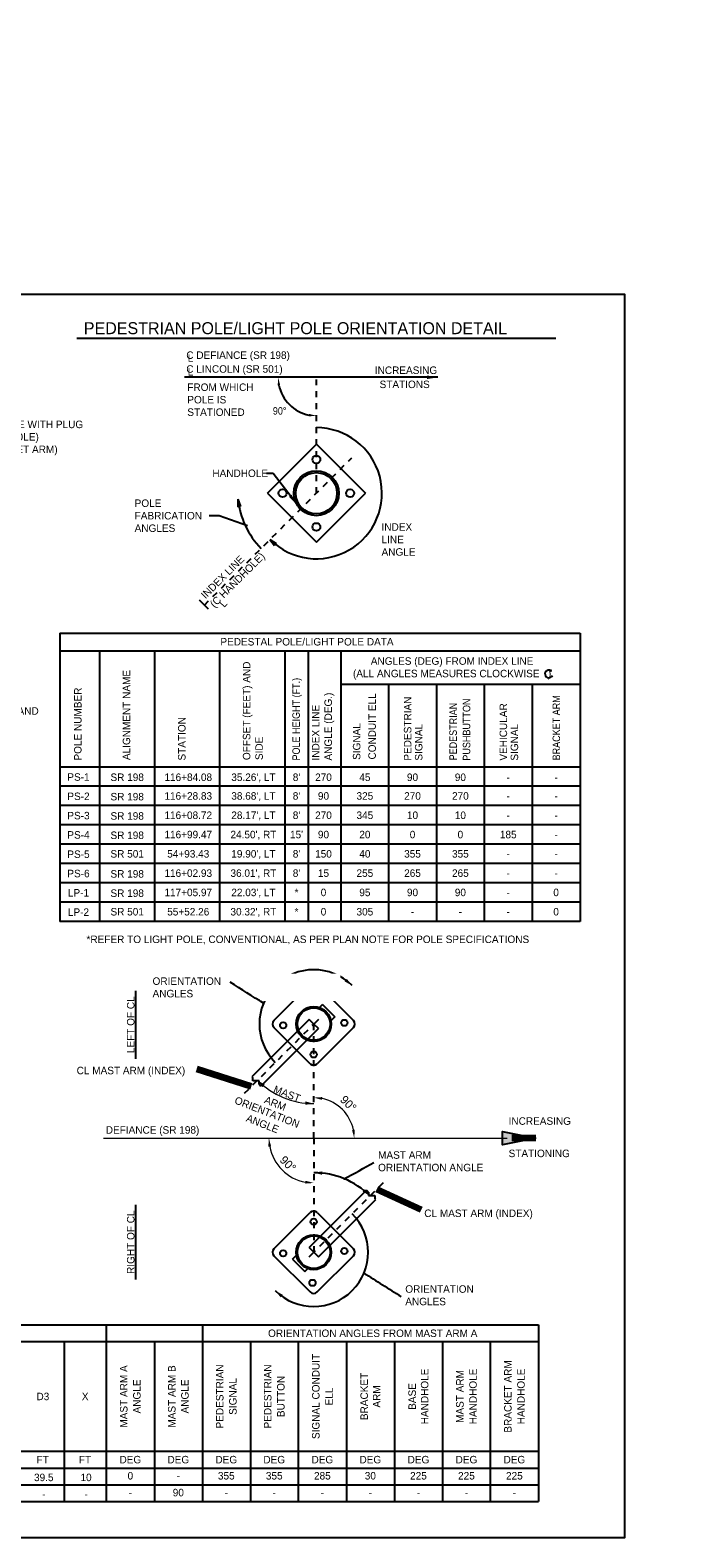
# Model space of a CAD drawing. Header units: feet. Extents: x -492 to 1495683, y -198 to 337262.
# Tile 17 of 32: x 84 to 95, y -138 to -113. Entities that reach past the tile are written whole.
import ezdxf
from ezdxf import colors
from ezdxf.entities.mleader import LeaderData, LeaderLine
from ezdxf.enums import TextEntityAlignment as Align
from ezdxf.math import Vec2, Vec3

# ---------------------------------------------------------------- set-up
doc = ezdxf.new("R2010")
doc.units = ezdxf.units.FT
doc.header["$MEASUREMENT"] = 0
doc.linetypes.add('DGN Style 4', pattern=[0.027369, 0.013684, -0.006842, 0, -0.006842])
doc.layers.add('COLUMNS', color=6, linetype='Continuous', plot=False)
for name, color, linetype in [('SH_Data', 7, 'Continuous'), ('SH_Text', 9, 'Continuous'), ('ST_Details', 4, 'Continuous'), ('TEXT-DED', 10, 'Continuous')]:
    doc.layers.add(name, color=color, linetype=linetype)
doc.styles.add('Slanted-Normal', font='font31.shx', dxfattribs={"height": 0.14})
doc.styles.add('Slanted-Normal LS 0.50', font='ISO_FONTRIGHT.shx', dxfattribs={"height": 0.14})
doc.styles.add('Slanted-Normal LS 0.50_0', font='ISO_FONTRIGHT.shx')
doc.styles.get("Standard").update_dxf_attribs({"font": 'font31.shx'})
doc.styles.add('Style-ISO_FONTRIGHT', font='ISO_FONTRIGHT.shx')
doc.dimstyles.new('COEC', dxfattribs={"dimscale": 13.9, "dimtxt": 0.18, "dimasz": 0.18, "dimexe": 0.18, "dimexo": 0.0625, "dimgap": 0.09, "dimtad": 1, "dimzin": 0, "dimdsep": 46, "dimtxsty": 'Standard', "dimcen": 0.09, "dimclrd": 256, "dimclre": 256, "dimclrt": 256, "dimaunit": 1, "dimadec": 4, "dimazin": 0, "dimtfac": 1, "dimtofl": 0, "dimtmove": 0, "dimatfit": 3, "dimfxl": 1, "dimtolj": 1, "dimtzin": 0, "dimlwd": -1, "dimlwe": -1, "dimarcsym": 0})
doc.dimstyles.new('Dec Slant 0', dxfattribs={"dimtxt": 0.2, "dimasz": 0.2, "dimexe": 0.1, "dimexo": 0.1, "dimgap": 0.1, "dimtad": 1, "dimdec": 0, "dimzin": 3, "dimdsep": 46, "dimtxsty": 'Slanted-Normal LS 0.50', "dimcen": 0.09, "dimclrd": 97, "dimclre": 97, "dimclrt": 7, "dimadec": 0, "dimazin": 3, "dimtfac": 1, "dimtdec": 0, "dimtofl": 0, "dimtmove": 1, "dimatfit": 1, "dimfxl": 1, "dimtzin": 3, "dimlwd": 0, "dimlwe": 0, "dimarcsym": 0})
doc.dimstyles.new('Dec-0  Slanted', dxfattribs={"dimtxt": 0.14, "dimasz": 0.14, "dimexe": 0.07, "dimexo": 0.07, "dimgap": 0.07, "dimtad": 1, "dimdec": 0, "dimzin": 3, "dimdsep": 46, "dimtxsty": 'Slanted-Normal', "dimblk": 'Dim1', "dimcen": 0, "dimclrd": 95, "dimclre": 95, "dimclrt": 7, "dimaunit": 1, "dimadec": 5, "dimazin": 3, "dimtfac": 1, "dimtdec": 0, "dimtmove": 1, "dimatfit": 0, "dimldrblk": 'Dim1', "dimfxl": 1, "dimtolj": 1, "dimtzin": 0, "dimlwd": -1, "dimlwe": -1, "dimarcsym": 0})
doc.dimstyles.get("Standard").update_dxf_attribs({"dimtxt": 0.18, "dimasz": 0.18, "dimexe": 0.18, "dimexo": 0.0625, "dimgap": 0.09, "dimtad": 0, "dimtih": 1, "dimtoh": 1, "dimdec": 4, "dimzin": 0, "dimdsep": 46, "dimtxsty": 'Standard', "dimcen": 0.09, "dimadec": 0, "dimazin": 0, "dimtfac": 1, "dimtdec": 4, "dimtofl": 0, "dimtmove": 0, "dimatfit": 3, "dimfxl": 1, "dimtolj": 1, "dimtzin": 0, "dimarcsym": 0})

# ---------------------------------------------------------------- blocks, each defined once
blk = doc.blocks.new('*D1099')
at = {"layer": 'Defpoints', "color": 0, "transparency": 16777216}
for p in [(87.614, -118.712), (88.795, -118.712), (90.277, -118.712), (88.476, -119.263), (88.795, -121.588)]:
    blk.add_point(p, dxfattribs=at)
at = {"layer": 'TEXT-DED', "color": 0, "lineweight": -2, "transparency": 16777216}
blk.add_arc((88.795, -118.712), 0.636, 191.2725, 258.7275, dxfattribs=at)
at = {"layer": 'TEXT-DED', "color": 0, "transparency": 16777216}
for points in [[(88.15, -118.839), (88.191, -118.834), (88.158, -118.712)], [(88.672, -119.315), (88.668, -119.357), (88.795, -119.348)]]:
    blk.add_solid(points, dxfattribs=at)
blk = doc.blocks.new('Dim1')
h = blk.add_hatch(color=4)
h.dxf.hatch_style = 1
h.paths.add_polyline_path([(0, 0), (-1, -0.2), (-1, 0.2)])
at = {"color": 4}
blk.add_lwpolyline([(0, 0), (-1, -0.2), (-1, 0.2), (0, 0)], dxfattribs=at)
blk = doc.blocks.new('TerminatorDot')
at = {"color": 0, "linetype": 'ByBlock', "lineweight": -2}
blk.add_line((0, 0), (-1, 0), dxfattribs=at)
at = {"color": 0, "linetype": 'ByBlock', "lineweight": -2, "const_width": 0.5}
blk.add_lwpolyline([(-0.0625, 0, 1), (0.0625, 0, 1)], format="xyb", close=True, dxfattribs=at)
blk = doc.blocks.new('*D1100')
at = {"layer": 'Defpoints', "color": 0, "transparency": 16777216}
for p in [(88.751, -129.496), (89.337, -131.062), (88.751, -131.4), (91.977, -131.4)]:
    blk.add_point(p, dxfattribs=at)
at = {"layer": 'TEXT-DED', "color": 97, "lineweight": 0, "transparency": 16777216}
blk.add_arc((88.751, -131.4), 0.676, 11.8836, 78.1164, dxfattribs=at)
at = {"layer": 'TEXT-DED', "color": 97, "transparency": 16777216}
for points in [[(88.888, -130.761), (88.893, -130.715), (88.751, -130.724)], [(89.436, -131.258), (89.39, -131.263), (89.427, -131.4)]]:
    blk.add_solid(points, dxfattribs=at)
at = {"layer": 'TEXT-DED', "transparency": 16777216, "insert": (89.328, -130.823), "char_height": 0.14, "attachment_point": 5, "rotation": 315, "style": 'Slanted-Normal'}
blk.add_mtext('90°', dxfattribs=at)
blk = doc.blocks.new('*D1101')
at = {"layer": 'Defpoints', "color": 0, "transparency": 16777216}
for p in [(85.245, -131.4), (88.751, -131.4), (88.104, -131.774), (88.751, -133.303)]:
    blk.add_point(p, dxfattribs=at)
at = {"layer": 'TEXT-DED', "color": 97, "lineweight": 0, "transparency": 16777216}
blk.add_arc((88.751, -131.4), 0.748, 190.7423, 259.2577, dxfattribs=at)
at = {"layer": 'TEXT-DED', "color": 97, "transparency": 16777216}
for points in [[(87.993, -131.541), (88.04, -131.537), (88.003, -131.4)], [(88.614, -132.111), (88.61, -132.158), (88.751, -132.148)]]:
    blk.add_solid(points, dxfattribs=at)
at = {"layer": 'TEXT-DED', "transparency": 16777216, "insert": (88.321, -131.83), "char_height": 0.14, "attachment_point": 5, "rotation": 315, "style": 'Slanted-Normal'}
blk.add_mtext('90°', dxfattribs=at)

msp = doc.modelspace()

# ---------------------------------------------------------------- hatches: boundary and pattern name
at = {"layer": 'SH_Text', "linetype": 'Continuous', "lineweight": 0}
h = msp.add_hatch(color=1, dxfattribs=at)
edge = h.paths.add_edge_path()
edge.add_arc((89.25913, -132.07707), 0.02083, 0, 360)
at = {"layer": 'ST_Details'}
h = msp.add_hatch(dxfattribs=at)
h.set_pattern_fill('ANSI31', color=256, scale=0.05, angle=290)
h.set_pattern_definition([(335, (97.9456724, -95.973252), (0.0026413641, 0.0056644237), [])])
h.paths.add_polyline_path([(88.52941, -120.90454), (88.55151, -120.88244, -0.07392846), (88.49131, -120.80122), (88.4683, -120.82422, 0.06758582)])
h.paths.add_polyline_path([(88.60972, -120.96564), (88.63273, -120.94264, -0.07392846), (88.55151, -120.88244), (88.52941, -120.90454, 0.06758582)])
at = {"layer": 'TEXT-DED'}
h = msp.add_hatch(color=256, dxfattribs=at)
edge = h.paths.add_edge_path()
edge.add_arc((87.91372, -129.14911), 0.02083, 0, 360)
h = msp.add_hatch(color=256, dxfattribs=at)
edge = h.paths.add_edge_path()
edge.add_arc((89.58862, -133.65034), 0.02083, 0, 360)

# ---------------------------------------------------------------- linework, layer by layer
at = {"layer": 'SH_Data', "linetype": 'DGN Style 4'}
for p, q in [((88.79457, -120.63937), (88.79457, -118.70507)), ((86.9276, -122.50634), (89.38582, -120.04813)), ((87.59563, -130.6516), (88.75117, -129.49598)), ((88.82774, -129.4194), (88.75117, -129.49598)), ((88.75117, -131.39972), (88.75117, -129.49598)), ((88.75117, -131.39972), (88.75117, -133.30347)), ((89.90671, -132.14785), (88.75117, -133.30347)), ((88.6746, -133.38005), (88.75117, -133.30347))]:
    msp.add_line(p, q, dxfattribs=at)
at = {"layer": 'SH_Data', "color": 3}
for p, q in [((84.51681, -122.97313), (93.19271, -122.97313)), ((84.51681, -122.97313), (84.51681, -127.78337)), ((93.19271, -122.97313), (93.19271, -127.78337)), ((84.51681, -123.271), (93.19271, -123.271)), ((85.17735, -123.271), (85.17735, -127.78337)), ((86.09399, -123.271), (86.09399, -127.78337)), ((87.18109, -123.271), (87.18109, -127.78337)), ((88.2682, -123.271), (88.2682, -127.78337)), ((88.65973, -123.271), (88.65973, -127.78337)), ((89.20125, -123.271), (89.20125, -127.78337)), ((89.20125, -123.82733), (93.19271, -123.82733)), ((89.99955, -123.82733), (89.99955, -127.78337)), ((90.79785, -123.82733), (90.79785, -127.78337)), ((91.59615, -123.82733), (91.59615, -127.78337)), ((92.39445, -123.82733), (92.39445, -127.78337)), ((84.51681, -125.20731), (93.19271, -125.20731))]:
    msp.add_line(p, q, dxfattribs=at)
at = {"layer": 'SH_Data', "color": 4, "linetype": 'Continuous', "lineweight": 0}
msp.add_line((85.24492, -131.39972), (91.97733, -131.39972), dxfattribs=at)
at = {"layer": 'SH_Data'}
for p, q in [((63.74504, -134.51572), (92.49909, -134.51572)), ((85.29086, -134.51572), (85.29086, -137.46396)), ((86.8936, -134.51572), (86.8936, -137.46396)), ((92.49909, -134.51572), (92.49909, -137.46396)), ((66.73548, -134.79572), (92.49909, -134.79572)), ((84.5855, -134.79572), (84.5855, -137.46396)), ((86.0936, -134.79572), (86.0936, -137.46396)), ((87.6936, -134.79572), (87.6936, -137.46396)), ((88.4936, -134.79572), (88.4936, -137.46396)), ((89.29635, -134.79572), (89.29635, -137.46396)), ((90.09635, -134.79572), (90.09635, -137.46396)), ((90.89635, -134.79572), (90.89635, -137.46396)), ((91.69635, -134.79572), (91.69635, -137.46396)), ((71.12887, -136.62396), (92.49909, -136.62396)), ((63.74504, -136.90396), (92.49909, -136.90396)), ((63.74504, -137.46396), (92.49909, -137.46396))]:
    msp.add_line(p, q, dxfattribs=at)
at = {"layer": 'SH_Data', "color": 3}
msp.add_lwpolyline([(93.19271, -127.78337), (87.88693, -127.78337), (84.51681, -127.78337)], dxfattribs=at)
at = {"layer": 'SH_Data', "color": 4, "linetype": 'Continuous', "lineweight": 0}
msp.add_solid([(92.45777, -131.39972), (91.89777, -131.28772), (91.89777, -131.51172)], dxfattribs=at)
at = {"layer": 'SH_Text', "color": 97, "linetype": 'Continuous', "lineweight": 0}
msp.add_arc((88.75117, -129.49598), 1.32744, 225.002191, 270, dxfattribs=at)
at = {"layer": 'ST_Details'}
for p, q in [((87.97698, -120.63937), (88.79457, -119.82178)), ((88.79457, -119.82178), (89.61217, -120.63937)), ((87.97698, -120.63937), (88.79457, -121.45696)), ((88.79457, -121.45696), (89.61217, -120.63937)), ((88.69225, -128.83298), (88.08817, -129.43706)), ((89.41417, -129.43706), (88.81009, -128.83298)), ((88.89855, -129.17196), (88.83205, -129.23846)), ((88.89855, -129.17196), (89.10475, -129.37814)), ((88.6746, -129.4194), (87.71696, -130.37703)), ((88.75117, -129.49598), (88.6746, -129.4194)), ((88.82774, -129.57255), (88.75117, -129.49598)), ((89.10475, -129.37814), (89.03825, -129.44464)), ((88.82774, -129.57255), (87.8701, -130.53019)), ((88.69225, -130.15889), (88.08817, -129.55489)), ((89.41417, -129.55489), (88.81009, -130.15889)), ((87.71696, -130.37703), (87.73444, -130.39452)), ((87.73444, -130.44468), (87.73444, -130.39452)), ((87.83907, -130.44468), (87.73444, -130.44468)), ((87.83907, -130.49916), (87.83907, -130.44468)), ((87.83907, -130.49916), (87.8701, -130.53019)), ((88.6746, -133.22689), (89.63223, -132.26926)), ((89.66326, -132.30029), (89.63223, -132.26926)), ((89.66326, -132.30029), (89.66326, -132.35477)), ((88.82774, -133.38005), (89.78538, -132.42241)), ((89.66326, -132.35477), (89.76789, -132.35477)), ((89.76789, -132.35477), (89.76789, -132.40493)), ((89.78538, -132.42241), (89.76789, -132.40493)), ((88.08817, -133.24455), (88.69225, -132.64056)), ((88.81009, -132.64056), (89.41417, -133.24455)), ((88.6746, -133.22689), (88.75117, -133.30347)), ((88.75117, -133.30347), (88.82774, -133.38005)), ((88.08817, -133.36239), (88.69225, -133.96647)), ((88.39759, -133.4213), (88.46409, -133.3548)), ((88.39759, -133.4213), (88.60379, -133.62749)), ((88.60379, -133.62749), (88.67029, -133.56099)), ((88.81009, -133.96647), (89.41417, -133.36239))]:
    msp.add_line(p, q, dxfattribs=at)
for centre, radius in [((88.79457, -120.07589), 0.06641), ((88.79457, -120.63937), 0.375), ((88.79457, -120.63937), 0.34375), ((88.2311, -120.63937), 0.06641), ((89.35805, -120.63937), 0.06641), ((88.79457, -121.20285), 0.06641), ((88.77136, -128.98597), 0.05208), ((88.75121, -129.49603), 0.29167), ((88.75121, -129.49603), 0.27175), ((88.24115, -129.51619), 0.05208), ((89.26127, -129.47576), 0.05208), ((88.75117, -130.0041), 0.05208), ((88.75117, -132.79535), 0.05208), ((88.75113, -133.30341), 0.29167), ((88.75113, -133.30341), 0.27175), ((88.24107, -133.32368), 0.05208), ((89.26119, -133.28326), 0.05208), ((88.73098, -133.81347), 0.05208)]:
    msp.add_circle(centre, radius, dxfattribs=at)
for centre, start, end in [((88.75121, -128.89188), 45, 135), ((88.14712, -129.49597), 135, 225), ((89.3553, -129.49597), 315, 45), ((88.75121, -130.10007), 225, 315), ((88.75113, -132.69938), 45, 135), ((88.14704, -133.30347), 135, 225), ((89.35522, -133.30347), 315, 45), ((88.75113, -133.90757), 225, 315)]:
    msp.add_arc(centre, 0.0833, start, end, dxfattribs=at)
at = {"layer": 'TEXT-DED'}
for p, q in [((84.80096, -118.05277), (92.78947, -118.05277)), ((87.48707, -120.74149), (87.48616, -120.86649)), ((87.48707, -120.74149), (87.52726, -120.85985)), ((87.52726, -120.85985), (87.48616, -120.86649)), ((88.02045, -121.41293), (88.09897, -121.51019)), ((88.02045, -121.41293), (88.12655, -121.47901)), ((88.12655, -121.47901), (88.09897, -121.51019)), ((86.99471, -122.57341), (86.84387, -122.42266)), ((63.74504, -137.18396), (92.49909, -137.18396))]:
    msp.add_line(p, q, dxfattribs=at)
for points in [[(87.64774, -121.18406), (87.17399, -121.01857), (87.00692, -121.01857)], [(93.19271, -125.52932), (87.88693, -125.52932), (84.51681, -125.52932)], [(93.19271, -125.85133), (87.88693, -125.85133), (84.51681, -125.85133)], [(93.19271, -126.17333), (87.88693, -126.17333), (84.51681, -126.17333)], [(93.19271, -126.49534), (87.88693, -126.49534), (84.51681, -126.49534)], [(93.19271, -126.81735), (87.88693, -126.81735), (84.51681, -126.81735)], [(93.19271, -127.13935), (87.88693, -127.13935), (84.51681, -127.13935)], [(93.19271, -127.46136), (87.88693, -127.46136), (84.51681, -127.46136)]]:
    msp.add_lwpolyline(points, dxfattribs=at)
at = {"layer": 'TEXT-DED', "const_width": 0.01}
msp.add_lwpolyline([(92.71259, -123.57628), (92.71949, -123.60941), (92.6905, -123.61217)], dxfattribs=at)
at = {"layer": 'TEXT-DED'}
for centre, radius, start, end in [((88.79457, -120.63937), 1.09375, 225, 90), ((88.8249, -120.60904), 1.34375, 185.67104, 225), ((92.67234, -123.65348), 0.06455, 43.067894, 337.333471), ((88.75117, -129.49598), 0.90644, 45.002191, 225.002191), ((88.75117, -133.30347), 1.32744, 45.002191, 90), ((88.75117, -133.30347), 0.90644, 225.002191, 45.002191)]:
    msp.add_arc(centre, radius, start, end, dxfattribs=at)
for points in [[(87.48616, -120.86649), (87.48707, -120.74149), (87.52726, -120.85985), (87.48616, -120.86649)], [(88.09897, -121.51019), (88.02045, -121.41293), (88.12655, -121.47901), (88.09897, -121.51019)], [(89.30396, -128.74268), (89.3921, -128.855), (89.26754, -128.78522)], [(88.61284, -130.78807), (88.75117, -130.82342), (88.60989, -130.84399)], [(89.60442, -132.25034), (89.68978, -132.36479), (89.56697, -132.29198)]]:
    msp.add_solid(points, dxfattribs=at)
at = {"layer": 'TEXT-DED', "extrusion": (0, 0, -1)}
for points in [[(-87.89792, -130.5491), (-87.81256, -130.43465), (-87.93537, -130.50747)], [(-88.8895, -132.01137), (-88.75117, -131.97603), (-88.89245, -131.95545)], [(-88.19838, -134.05677), (-88.11024, -133.94445), (-88.2348, -134.01423)]]:
    msp.add_solid(points, dxfattribs=at)

# ---------------------------------------------------------------- texts
at = {"layer": 'TEXT-DED', "style": 'Slanted-Normal'}
for s, height, p in [('PEDESTRIAN POLE/LIGHT POLE ORIENTATION DETAIL', 0.2, (84.91611, -117.98575)), ('C DEFIANCE (SR 198)', 0.125, (86.62552, -118.39825)), ('C LINCOLN (SR 501)', 0.125, (86.62552, -118.62932)), ('INCREASING', 0.125, (89.77018, -118.64954)), ('STATIONS', 0.125, (89.84969, -118.88534)), ('INCREASING', 0.125, (92.00155, -131.17722)), ('DEFIANCE (SR 198)', 0.125, (85.28221, -131.32552)), ('STATIONING', 0.125, (92.00155, -131.71685))]:
    msp.add_text(s, height=height, dxfattribs=at).set_placement(p)
at = {"layer": 'TEXT-DED', "style": 'Slanted-Normal', "width": 0.9}
msp.add_text('90%%D', height=0.125, dxfattribs=at).set_placement((88.06915, -119.32798))
at = {"layer": 'TEXT-DED', "style": 'Slanted-Normal'}
for s, p in [('SR 198', (85.63937, -125.37825)), ('116+84.08', (86.65795, -125.37825)), ("35.26', LT", (87.74505, -125.37825)), ("8'", (88.46396, -125.37825)), ('270', (88.91361, -125.37825)), ('45', (89.60406, -125.37825)), ('90', (90.3987, -125.37825)), ('90', (91.19701, -125.37825)), ('-', (91.99531, -125.37825)), ('-', (92.79357, -125.37825)), ('SR 198', (85.63937, -125.70239)), ('116+28.83', (86.65795, -125.69032)), ("38.68', LT", (87.74505, -125.69032)), ("8'", (88.46396, -125.69032)), ('90', (88.91361, -125.69032)), ('325', (89.60406, -125.69032)), ('270', (90.3987, -125.69032)), ('270', (91.19701, -125.69032)), ('-', (91.99531, -125.69032)), ('-', (92.79357, -125.69032)), ('SR 198', (85.63937, -126.0244)), ('116+08.72', (86.65795, -126.01233)), ("28.17', LT", (87.74505, -126.01233)), ("8'", (88.46396, -126.01233)), ('270', (88.91361, -126.01233)), ('345', (89.60406, -126.01233)), ('10', (90.3987, -126.01233)), ('10', (91.19701, -126.01233)), ('-', (91.99531, -126.01233)), ('-', (92.79357, -126.01233)), ('116+99.47', (86.65795, -126.33434)), ("24.50', RT", (87.74505, -126.33434)), ("15'", (88.46396, -126.33434)), ('90', (88.91361, -126.33434)), ('20', (89.60406, -126.33434)), ('0', (90.3987, -126.33434)), ('0', (91.19701, -126.33434)), ('185', (91.9953, -126.33434)), ('SR 198', (85.63937, -126.3464)), ('-', (92.79357, -126.33434)), ('SR 501', (85.63937, -126.65634)), ('54+93.43', (86.65795, -126.65634)), ("19.90', LT", (87.74505, -126.65634)), ("8'", (88.46396, -126.65634)), ('150', (88.91361, -126.65634)), ('40', (89.60406, -126.65634)), ('355', (90.3987, -126.65634)), ('355', (91.19701, -126.65634)), ('-', (91.99531, -126.65634)), ('-', (92.79357, -126.65634)), ('SR 198', (85.63937, -126.99042)), ('116+02.93', (86.65795, -126.97835)), ("36.01', RT", (87.74505, -126.97835)), ("8'", (88.46396, -126.97835)), ('15', (88.91361, -126.97835)), ('255', (89.60406, -126.97835)), ('265', (90.3987, -126.97835)), ('265', (91.19701, -126.97835)), ('-', (91.99531, -126.97835)), ('-', (92.79357, -126.97835)), ('SR 198', (85.63937, -127.31243)), ('117+05.97', (86.65795, -127.30036)), ("22.03', LT", (87.74505, -127.30036)), ('*', (88.46396, -127.30036)), ('0', (88.91361, -127.30036)), ('95', (89.60406, -127.30036)), ('90', (90.3987, -127.30036)), ('90', (91.19701, -127.30036)), ('0', (92.79357, -127.30036)), ('-', (91.99531, -127.30036)), ('SR 501', (85.63937, -127.62236)), ('55+52.26', (86.65795, -127.62236)), ("30.32', RT", (87.74505, -127.62236)), ('*', (88.46396, -127.62236)), ('0', (88.91361, -127.62236)), ('305', (89.60406, -127.62236)), ('-', (90.3987, -127.62236)), ('-', (91.19701, -127.62236)), ('-', (91.9953, -127.62236)), ('0', (92.79357, -127.62236)), ('*REFER TO LIGHT POLE, CONVENTIONAL, AS PER PLAN NOTE FOR POLE SPECIFICATIONS', (88.65266, -128.08231)), ('ORIENTATION ANGLES FROM MAST ARM A', (89.7351, -134.65572)), ('D3', (84.23282, -135.70984)), ('X', (84.93818, -135.70984)), ('FT', (84.2294, -136.76396)), ('FT', (84.93476, -136.76396)), ('DEG', (85.69223, -136.76396)), ('DEG', (86.49223, -136.76396)), ('DEG', (87.29223, -136.76396)), ('DEG', (88.09223, -136.76396)), ('DEG', (88.89497, -136.76396)), ('DEG', (89.69497, -136.76396)), ('DEG', (90.49772, -136.76396)), ('DEG', (91.29772, -136.76396)), ('DEG', (92.09772, -136.76396)), ('39.5', (84.24809, -137.06043)), ('10', (84.95345, -137.06043)), ('0', (85.69223, -137.03323)), ('-', (86.49223, -137.03323)), ('355', (87.29223, -137.03323)), ('355', (88.09223, -137.03323)), ('285', (88.89497, -137.03323)), ('30', (89.69497, -137.03323)), ('225', (90.49772, -137.03323)), ('225', (91.29772, -137.03323)), ('225', (92.09772, -137.03323)), ('-', (84.24809, -137.34043)), ('-', (84.95345, -137.34043)), ('-', (85.69223, -137.31323)), ('90', (86.49223, -137.31323)), ('-', (87.29223, -137.31323)), ('-', (88.09223, -137.31323)), ('-', (88.89497, -137.31323)), ('-', (89.69497, -137.31323)), ('-', (90.49772, -137.31323)), ('-', (91.29772, -137.31323)), ('-', (92.09772, -137.31323))]:
    msp.add_text(s, height=0.125, dxfattribs=at).set_placement(p, align=Align.MIDDLE_CENTER)
for s, p in [('%%U  LEFT OF CL  ', (85.6357, -130.07397)), ('%%U  RIGHT OF CL  ', (85.6357, -133.75848))]:
    msp.add_text(s, height=0.125, rotation=90, dxfattribs=at).set_placement(p, align=Align.TOP_LEFT)
for s, p in [('MAST', (88.30536, -130.65864)), ('ARM', (88.10907, -130.8206))]:
    msp.add_text(s, height=0.125, rotation=338.678179, dxfattribs=at).set_placement(p, align=Align.MIDDLE_CENTER)
at = {"layer": 'TEXT-DED', "char_height": 0.125, "attachment_point": 1, "style": 'Slanted-Normal'}
for insert in [(86.64919, -118.32154), (86.64919, -118.55261)]:
    msp.add_mtext_dynamic_manual_height_columns('L', width=0.6538968, gutter_width=0.625, heights=[0], dxfattribs=dict(at, insert=insert))
for s, insert, width in [('FROM WHICH POLE IS STATIONED', (86.64219, -118.80792), 1.3675803), ('HANDHOLE', (87.05986, -120.24408), 4.4138422), ('POLE FABRICATION ANGLES', (85.76366, -120.74374), 1.3511862), ('INDEX\\PLINE\\PANGLE', (89.88184, -121.14055), 4.4138422), ('PEDESTAL POLE/LIGHT POLE DATA', (87.19398, -123.05518), 4.7594813), ('\\pxqc;ANGLES (DEG) FROM INDEX LINE\\P(ALL ANGLES MEASURES CLOCKWISE   )', (88.67922, -123.37678), 4.7594813), ('\\pxqc;PS-1', (84.5993, -125.312), 0.4552158), ('\\pxqc;PS-2', (84.5993, -125.63401), 0.4552158), ('\\pxqc;PS-3', (84.5993, -125.95601), 0.4552158), ('\\pxqc;PS-4', (84.5993, -126.27802), 0.4552158), ('\\pxqc;PS-5', (84.5993, -126.60003), 0.4552158), ('\\pxqc;PS-6', (84.5993, -126.92203), 0.4552158), ('\\pxqc;LP-1', (84.5993, -127.24404), 0.4552158), ('\\pxqc;LP-2', (84.5993, -127.56605), 0.4552158), ('CL MAST ARM (INDEX)', (84.79642, -130.20894), 2.1946343), ('MAST ARM\\PORIENTATION ANGLE', (89.82459, -131.61922), 3.070787), ('CL MAST ARM (INDEX)', (90.5944, -132.59069), 3.070787), ('ORIENTATION\\PANGLES', (90.27818, -133.85477), 3.070787)]:
    msp.add_mtext(s, dxfattribs=dict(at, insert=insert, width=width))
at = {"layer": 'TEXT-DED', "char_height": 0.125, "style": 'Slanted-Normal'}
for s, insert, width, attachment_point, rotation in [('INDEX LINE\\P(C HANDHOLE)', (86.85842, -122.32195), 1.9290811, 1, 45), ('ALIGNMENT NAME', (85.56474, -125.09217), 1.7512762, 1, 90), ('OFFSET (FEET) AND SIDE', (87.56849, -125.09217), 1.7512762, 1, 90), ('POLE NUMBER', (84.7532, -125.09947), 1.7512762, 1, 90), ('{\\W0.9;POLE HEIGHT (FT.)}', (88.3946, -125.09947), 2.028002, 1, 90), ('CONDUIT ELL', (89.66193, -125.08256), 1.1977375, 1, 90), ('INDEX LINE\\PANGLE (DEG.)', (88.72084, -125.09947), 1.9596012, 1, 90), ('PEDESTRIAN', (90.25457, -125.10119), 1.7034835, 1, 90), ('{\\W0.9;PEDESTRIAN}', (91.01312, -125.09721), 1.7034835, 1, 90), ('{\\W0.9;PUSHBUTTON}', (91.23736, -125.10119), 1.7034835, 1, 90), ('VEHICULAR', (91.85117, -125.10119), 1.7034835, 1, 90), ('{\\W0.9;BRACKET ARM}', (92.73468, -125.09721), 1.7034835, 1, 90), ('STATION', (86.48759, -125.09947), 1.7512762, 1, 90), ('SIGNAL', (89.40392, -125.08877), 1.7034835, 1, 90), ('SIGNAL', (90.43904, -125.10119), 1.7034835, 1, 90), ('SIGNAL', (92.03564, -125.10119), 1.7034835, 1, 90), ('\\pxqc;ORIENTATION\\PANGLE', (86.56568, -130.34977), 3.070787, 1, 338.678179), ('BASE HANDHOLE', (90.49772, -135.70984), 0.14, 5, 90), ('BRACKET ARM', (89.69635, -135.70984), 0.14, 5, 90)]:
    msp.add_mtext(s, dxfattribs=dict(at, insert=insert, width=width, attachment_point=attachment_point, rotation=rotation))
at = {"layer": 'TEXT-DED', "insert": (87.1652, -122.4729), "char_height": 0.125, "attachment_point": 1, "rotation": 48.651592, "style": 'Slanted-Normal'}
msp.add_mtext_dynamic_manual_height_columns('L', width=0.6538968, gutter_width=0.625, heights=[0], dxfattribs=at)
at = {"layer": 'TEXT-DED', "insert": (86.06245, -128.71725), "char_height": 0.125, "width": 3.070787, "attachment_point": 1, "style": 'Slanted-Normal', "bg_fill": 2}
msp.add_mtext('ORIENTATION\\PANGLES', dxfattribs=at)
at = {"layer": 'TEXT-DED', "char_height": 0.125, "attachment_point": 5, "rotation": 90, "line_spacing_factor": 1.05, "style": 'Slanted-Normal'}
for s, insert, width in [('SIGNAL CONDUIT ELL', (88.89497, -135.70984), 1.5859192), ('MAST ARM HANDHOLE', (91.29909, -135.70984), 1.0843054), ('BRACKET ARM HANDHOLE', (92.09909, -135.70984), 1.8535951)]:
    msp.add_mtext(s, dxfattribs=dict(at, insert=insert, width=width))
for s, insert in [('MAST ARM A\\PANGLE', (85.69223, -135.70984)), ('MAST ARM B\\PANGLE', (86.4936, -135.70984)), ('PEDESTRIAN\\PSIGNAL', (87.2936, -135.70984)), ('PEDESTRIAN\\PBUTTON', (88.0936, -135.70984))]:
    msp.add_mtext(s, dxfattribs=dict(at, insert=insert))

# ---------------------------------------------------------------- dimensions: what is measured, and where the dimension line sits
at = {"layer": 'TEXT-DED'}
dim = msp.add_angular_dim_2l(base=(88.47639, -119.26324), line1=((88.79457, -121.58803), (88.79457, -118.71212)), line2=((90.2774, -118.71212), (87.61361, -118.71212)), text=' ', dimstyle='Standard', override={"dimscale": 1, "dimasz": 0.125, "dimlfac": 1}, dxfattribs=at)
dim.commit()
dim.dimension.update_dxf_attribs({"geometry": '*D1099', "text_midpoint": (146.8941, -21.76959)})
for base, p1, p2, override, picture, middle in [((89.33678, -131.06162), (91.97733, -131.39972), (88.75117, -129.49598), {"dimscale": 1, "dimtxt": 0.14, "dimasz": 0.14, "dimexe": 0.07, "dimexo": 0.07, "dimgap": 0.07, "dimlfac": 1, "dimtxsty": 'Slanted-Normal', "dimse1": 1, "dimse2": 1, "dimclrt": 256}, '*D1100', (89.32832, -130.82258)), ((88.10355, -131.77363), (85.24492, -131.39972), (88.75117, -133.30347), {"dimtxt": 0.14, "dimasz": 0.14, "dimexe": 0.07, "dimexo": 0.07, "dimgap": 0.07, "dimtxsty": 'Slanted-Normal', "dimse1": 1, "dimse2": 1, "dimclrt": 256}, '*D1101', (88.32138, -131.82951))]:
    dim = msp.add_angular_dim_3p(base=base, center=(88.75117, -131.39972), p1=p1, p2=p2, dimstyle='Dec Slant 0', override=override, dxfattribs=at)
    dim.commit()
    dim.dimension.update_dxf_attribs({"geometry": picture, "text_midpoint": middle})

# ---------------------------------------------------------------- leaders
at = {"layer": 'SH_Data', "color": 97, "linetype": 'Continuous', "lineweight": 0}
msp.add_leader([(92.45777, -131.39972), (92.05598, -131.39972)], dimstyle='Dec-0  Slanted', override={"dimscale": 1, "dimtxt": 0.559999, "dimasz": 0.559999, "dimgap": 0.28, "dimtxsty": 'Slanted-Normal LS 0.50_0', "dimclrd": 0, "dimlwd": 65534}, dxfattribs=at)
at = {"layer": 'TEXT-DED'}
for points, dimstyle, override in [([(90.82234, -118.70507), (86.59362, -118.70507)], 'COEC', {"dimscale": 1}), ([(88.46832, -120.82425), (88.07432, -120.30915), (87.96094, -120.30915)], 'Standard', {"dimscale": 1, "dimgap": 0.09, "dimtad": 0}), ([(87.7097, -130.53752), (86.80169, -130.25032)], 'Dec Slant 0', {"dimscale": 1, "dimtxt": 0.14, "dimasz": 0.14, "dimgap": 0.07, "dimtad": 0, "dimtxsty": 'Style-ISO_FONTRIGHT', "dimclrd": 0, "dimlwd": 65534}), ([(89.80503, -132.24953), (90.54093, -132.59069)], 'Dec Slant 0', {"dimscale": 1, "dimtxt": 0.14, "dimasz": 0.14, "dimgap": 0.07, "dimtad": 0, "dimtxsty": 'Style-ISO_FONTRIGHT', "dimclrd": 0, "dimlwd": 65534})]:
    msp.add_leader(points, dimstyle=dimstyle, override=override, dxfattribs=at)
at = {"layer": 'TEXT-DED', "path_type": 1}
for points, dimstyle, override in [([(87.91372, -129.14911), (87.35799, -128.79973)], 'Dec-0  Slanted', {"dimscale": 1, "dimtxt": 0.14, "dimasz": 0.056, "dimgap": 0.07, "dimtad": 0, "dimtxsty": 'Slanted-Normal LS 0.50_0', "dimclrd": 0, "dimldrblk": 'TerminatorDot', "dimlwd": 65534}), ([(89.25913, -132.07707), (89.75459, -131.80822)], 'Dec Slant 0', {"dimscale": 1, "dimtxt": 0.14, "dimasz": 0.056, "dimgap": 0.07, "dimtad": 0, "dimtxsty": 'Style-ISO_FONTRIGHT', "dimclrd": 0, "dimldrblk": 'TerminatorDot', "dimlwd": 65534}), ([(89.58862, -133.65034), (90.20818, -134.04377)], 'Dec Slant 0', {"dimscale": 1, "dimtxt": 0.14, "dimasz": 0.056, "dimgap": 0.07, "dimtad": 0, "dimtxsty": 'Style-ISO_FONTRIGHT', "dimclrd": 0, "dimldrblk": 'TerminatorDot', "dimlwd": 65534})]:
    msp.add_leader(points, dimstyle=dimstyle, override=override, dxfattribs=at)
at = {"layer": 'TEXT-DED'}
ml = msp.add_multileader_mtext('Standard', dxfattribs=at)
ml.set_content('PROVIDE HANDHOLE AND J-HOOK IN POLE', color=256, style='Slanted-Normal')
ml.set_leader_properties()
ml.build(insert=Vec2(0, 0))
ml.multileader.update_dxf_attribs({"dogleg_length": 0.06, "arrow_head_size": 0.125})
ctx = ml.context
ctx.base_point, ctx.char_height, ctx.arrow_head_size, ctx.landing_gap_size, ctx.plane_origin = Vec3(81.62182, -118.28817), 0.125, 0.125, 0.06, Vec3(80.82933, -120.11132)
notes = []
notes.append((ctx, [(0, (1, 1, 0), (81.56182, -118.28817), (1, 0), 0.06, [(0, [(80.81907, -119.1808)], 0, [])])]))
ctx.mtext.insert, ctx.mtext.width, ctx.mtext.flow_direction = Vec3(81.68182, -118.22567), 2.6161024, 5
ml = msp.add_multileader_mtext('Standard', dxfattribs=at)
ml.set_content("BLIND HALF COUPLE WITH PLUG (2' FROM TOP OF POLE) \\P(180%%D FROM BRACKET ARM)", color=256, style='Slanted-Normal')
ml.set_leader_properties()
ml.build(insert=Vec2(0, 0))
ml.multileader.update_dxf_attribs({"dogleg_length": 0.06, "arrow_head_size": 0.125})
ctx = ml.context
ctx.base_point, ctx.char_height, ctx.arrow_head_size, ctx.landing_gap_size, ctx.plane_origin = Vec3(82.16998, -119.4909), 0.125, 0.125, 0.06, Vec3(81.37749, -121.31405)
notes.append((ctx, [(0, (1, 1, 0), (82.10998, -119.4909), (1, 0), 0.06, [(0, [(80.8654, -119.6103)], 0, [])])]))
ctx.mtext.insert, ctx.mtext.width, ctx.mtext.flow_direction = Vec3(82.22998, -119.4284), 2.8345219, 5
ml = msp.add_multileader_mtext('Standard', dxfattribs=at)
ml.set_content('POLE EXTENSION\\PPER TC-22.10', color=256, style='Slanted-Normal')
ml.set_leader_properties()
ml.build(insert=Vec2(0, 0))
ml.multileader.update_dxf_attribs({"dogleg_length": 0.06, "arrow_head_size": 0.125})
ctx = ml.context
ctx.base_point, ctx.char_height, ctx.arrow_head_size, ctx.landing_gap_size, ctx.plane_origin = Vec3(81.87897, -120.93508), 0.125, 0.125, 0.06, Vec3(81.40133, -123.5647)
notes.append((ctx, [(0, (1, 1, 0), (81.81897, -120.93508), (1, 0), 0.06, [(0, [(80.79767, -121.4516)], 0, [])])]))
ctx.mtext.insert, ctx.mtext.width, ctx.mtext.flow_direction = Vec3(81.93897, -120.87258), 2.6161024, 5
ml = msp.add_multileader_mtext('Standard', dxfattribs=at)
ml.set_content('PROVIDE HANDHOLE AND J-HOOK IN POLE', color=256, style='Slanted-Normal')
ml.set_leader_properties()
ml.build(insert=Vec2(0, 0))
ml.multileader.update_dxf_attribs({"dogleg_length": 0.06, "arrow_head_size": 0.125})
ctx = ml.context
ctx.base_point, ctx.char_height, ctx.arrow_head_size, ctx.landing_gap_size, ctx.plane_origin = Vec3(81.97664, -124.27253), 0.125, 0.125, 0.06, Vec3(81.71149, -125.15082)
notes.append((ctx, [(0, (1, 1, 0), (81.91664, -124.27253), (1, 0), 0.06, [(0, [(80.80158, -123.72081)], 0, [])])]))
ctx.mtext.insert, ctx.mtext.width, ctx.mtext.flow_direction = Vec3(82.03664, -124.21003), 2.6161024, 5
ml = msp.add_multileader_mtext('Standard', dxfattribs=at)
ml.set_content('PROVIDE HANDHOLE', color=256, style='Slanted-Normal')
ml.set_leader_properties()
ml.build(insert=Vec2(0, 0))
ml.multileader.update_dxf_attribs({"dogleg_length": 0.06, "arrow_head_size": 0.125})
ctx = ml.context
ctx.base_point, ctx.char_height, ctx.arrow_head_size, ctx.landing_gap_size, ctx.plane_origin = Vec3(82.00858, -126.29586), 0.125, 0.125, 0.06, Vec3(81.90231, -130.33596)
notes.append((ctx, [(0, (1, 1, 0), (81.94858, -126.29586), (1, 0), 0.06, [(0, [(80.89458, -128.10804)], 0, [])])]))
ctx.mtext.insert, ctx.mtext.width, ctx.mtext.flow_direction = Vec3(82.06858, -126.23336), 2.6161024, 5
for ctx, leaders in notes:
    for number, flags, end, landing, length, lines in leaders:
        leader = LeaderData()
        leader.index, (leader.has_last_leader_line, leader.has_dogleg_vector, leader.attachment_direction) = number, flags
        leader.last_leader_point, leader.dogleg_vector, leader.dogleg_length = Vec3(end), Vec3(landing), length
        for number, points, colour, breaks in lines:
            line = LeaderLine()
            line.index, line.vertices, line.color, line.breaks = number, Vec3.list(points), colors.encode_raw_color(colour), breaks
            leader.lines.append(line)
        ctx.leaders.append(leader)

# ---------------------------------------------------------------- next in the draw order: linework, layer by layer
at = {"layer": 'COLUMNS', "color": 1}
msp.add_lwpolyline([(63.55946, -138.06895), (63.55946, -117.31895), (93.93446, -117.31895), (93.93446, -138.06895)], close=True, dxfattribs=at)

doc.saveas('drawing.dxf')
